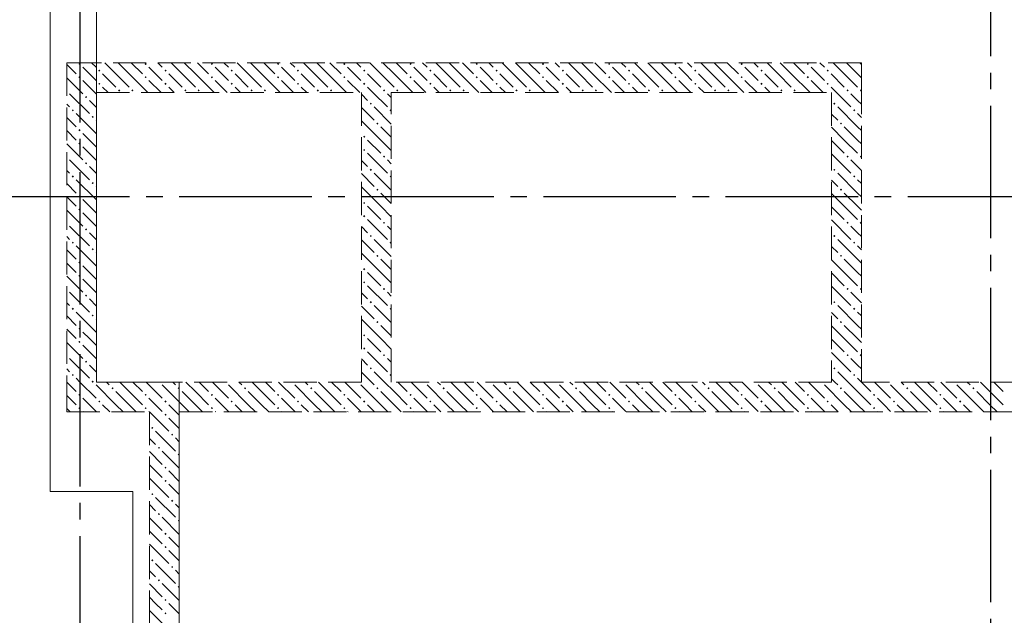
# Model space of a CAD drawing. Header units: millimetres. Extents: x 0 to 31770, y 0 to 42000.
# Tile 10 of 13: x 15960 to 21908, y 26021 to 29621. Entities that reach past the tile are written whole.
import ezdxf

# ---------------------------------------------------------------- set-up
doc = ezdxf.new("R2010")
doc.units = ezdxf.units.MM
doc.linetypes.add('______2', pattern=[270, 200, -70])
doc.linetypes.add('______5', pattern=[1100, 800, -100, 100, -100])
for name, color, linetype, lineweight in [('ЖБ Перекрытие верхний уровень', 7, 'Continuous', 35), ('ЖБ Стена верхний уровень', 7, 'Continuous', 35), ('Оси', 40, '______5', 18), ('Позиционная метка линия выноска', 7, 'Continuous', 13)]:
    doc.layers.add(name, color=color, linetype=linetype, lineweight=lineweight)

msp = doc.modelspace()

# ---------------------------------------------------------------- hatches: boundary and pattern name
at = {"layer": 'ЖБ Стена верхний уровень', "linetype": 'Continuous', "lineweight": 18, "transparency": 33554687}
for points in [[(16314.5, 29353.1), (16321, 29359.6), (16327.5, 29353.1), (16321, 29346.6)], [(16714.5, 29353.1), (16721, 29359.6), (16727.5, 29353.1), (16721, 29346.6)], [(17114.5, 29353.1), (17121, 29359.6), (17127.5, 29353.1), (17121, 29346.6)], [(17514.5, 29353.1), (17521, 29359.6), (17527.5, 29353.1), (17521, 29346.6)], [(17914.5, 29353.1), (17921, 29359.6), (17927.5, 29353.1), (17921, 29346.6)], [(18314.5, 29353.1), (18321, 29359.6), (18327.5, 29353.1), (18321, 29346.6)], [(18714.5, 29353.1), (18721, 29359.6), (18727.4, 29353.1), (18721, 29346.6)], [(19114.5, 29353.1), (19121, 29359.6), (19127.4, 29353.1), (19121, 29346.6)], [(19514.5, 29353.1), (19521, 29359.6), (19527.4, 29353.1), (19521, 29346.6)], [(19914.5, 29353.1), (19921, 29359.6), (19927.4, 29353.1), (19921, 29346.6)], [(20314.5, 29353.1), (20321, 29359.6), (20327.4, 29353.1), (20321, 29346.6)], [(20714.5, 29353.1), (20721, 29359.6), (20727.4, 29353.1), (20721, 29346.6)], [(16314.5, 29273.1), (16321, 29279.6), (16327.5, 29273.1), (16321, 29266.6)], [(16434.5, 29313.1), (16440.9, 29319.6), (16447.4, 29313.1), (16440.9, 29306.6)], [(16714.5, 29273.1), (16721, 29279.6), (16727.5, 29273.1), (16721, 29266.6)], [(16834.5, 29313.1), (16840.9, 29319.6), (16847.4, 29313.1), (16840.9, 29306.6)], [(17114.5, 29273.1), (17121, 29279.6), (17127.5, 29273.1), (17121, 29266.6)], [(17234.5, 29313.1), (17240.9, 29319.6), (17247.4, 29313.1), (17240.9, 29306.6)], [(17514.5, 29273.1), (17521, 29279.6), (17527.5, 29273.1), (17521, 29266.6)], [(17634.5, 29313.1), (17640.9, 29319.6), (17647.4, 29313.1), (17640.9, 29306.6)], [(17914.5, 29273.1), (17921, 29279.6), (17927.5, 29273.1), (17921, 29266.6)], [(18034.5, 29313.1), (18040.9, 29319.6), (18047.4, 29313.1), (18040.9, 29306.6)], [(18314.5, 29273.1), (18321, 29279.6), (18327.5, 29273.1), (18321, 29266.6)], [(18434.5, 29313.1), (18440.9, 29319.6), (18447.4, 29313.1), (18440.9, 29306.6)], [(18714.5, 29273.1), (18721, 29279.6), (18727.4, 29273.1), (18721, 29266.6)], [(18834.5, 29313.1), (18840.9, 29319.6), (18847.4, 29313.1), (18840.9, 29306.6)], [(19114.5, 29273.1), (19121, 29279.6), (19127.4, 29273.1), (19121, 29266.6)], [(19234.5, 29313.1), (19240.9, 29319.6), (19247.4, 29313.1), (19240.9, 29306.6)], [(19514.5, 29273.1), (19521, 29279.6), (19527.4, 29273.1), (19521, 29266.6)], [(19634.5, 29313.1), (19640.9, 29319.6), (19647.4, 29313.1), (19640.9, 29306.6)], [(19914.5, 29273.1), (19921, 29279.6), (19927.4, 29273.1), (19921, 29266.6)], [(20034.5, 29313.1), (20040.9, 29319.6), (20047.4, 29313.1), (20040.9, 29306.6)], [(20314.5, 29273.1), (20321, 29279.6), (20327.4, 29273.1), (20321, 29266.6)], [(20434.5, 29313.1), (20440.9, 29319.6), (20447.4, 29313.1), (20440.9, 29306.6)], [(20714.5, 29273.1), (20721, 29279.6), (20727.4, 29273.1), (20721, 29266.6)], [(20834.5, 29313.1), (20840.9, 29319.6), (20847.4, 29313.1), (20840.9, 29306.6)], [(16434.5, 29233.1), (16440.9, 29239.6), (16447.4, 29233.1), (16440.9, 29226.6)], [(16834.5, 29233.1), (16840.9, 29239.6), (16847.4, 29233.1), (16840.9, 29226.6)], [(17234.5, 29233.1), (17240.9, 29239.6), (17247.4, 29233.1), (17240.9, 29226.6)], [(17634.5, 29233.1), (17640.9, 29239.6), (17647.4, 29233.1), (17640.9, 29226.6)], [(18034.5, 29233.1), (18040.9, 29239.6), (18047.4, 29233.1), (18040.9, 29226.6)], [(18434.5, 29233.1), (18440.9, 29239.6), (18447.4, 29233.1), (18440.9, 29226.6)], [(18834.5, 29233.1), (18840.9, 29239.6), (18847.4, 29233.1), (18840.9, 29226.6)], [(19234.5, 29233.1), (19240.9, 29239.6), (19247.4, 29233.1), (19240.9, 29226.6)], [(19634.5, 29233.1), (19640.9, 29239.6), (19647.4, 29233.1), (19640.9, 29226.6)], [(20034.5, 29233.1), (20040.9, 29239.6), (20047.4, 29233.1), (20040.9, 29226.6)], [(20434.5, 29233.1), (20440.9, 29239.6), (20447.4, 29233.1), (20440.9, 29226.6)], [(20834.5, 29233.1), (20840.9, 29239.6), (20847.4, 29233.1), (20840.9, 29226.6)], [(16244, 29196.6), (16247.4, 29193.1), (16244, 29189.7)], [(16354.4, 29153.1), (16360.9, 29159.6), (16367.4, 29153.1), (16360.9, 29146.6)], [(16554.4, 29193.1), (16560.9, 29199.6), (16567.4, 29193.1), (16560.9, 29186.6)], [(16634.5, 29193.1), (16640.9, 29199.6), (16647.4, 29193.1), (16640.9, 29186.6)], [(16954.4, 29193.1), (16960.9, 29199.6), (16967.4, 29193.1), (16960.9, 29186.6)], [(17034.5, 29193.1), (17040.9, 29199.6), (17047.4, 29193.1), (17040.9, 29186.6)], [(17354.4, 29193.1), (17360.9, 29199.6), (17367.4, 29193.1), (17360.9, 29186.6)], [(17434.5, 29193.1), (17440.9, 29199.6), (17447.4, 29193.1), (17440.9, 29186.6)], [(17754.4, 29193.1), (17760.9, 29199.6), (17767.4, 29193.1), (17760.9, 29186.6)], [(17834.5, 29193.1), (17840.9, 29199.6), (17847.4, 29193.1), (17840.9, 29186.6)], [(18154.4, 29193.1), (18160.9, 29199.6), (18167.4, 29193.1), (18160.9, 29186.6)], [(18234.5, 29193.1), (18240.9, 29199.6), (18247.4, 29193.1), (18240.9, 29186.6)], [(18554.4, 29193.1), (18560.9, 29199.6), (18567.4, 29193.1), (18560.9, 29186.6)], [(18634.5, 29193.1), (18640.9, 29199.6), (18647.4, 29193.1), (18640.9, 29186.6)], [(18954.4, 29193.1), (18960.9, 29199.6), (18967.4, 29193.1), (18960.9, 29186.6)], [(19034.5, 29193.1), (19040.9, 29199.6), (19047.4, 29193.1), (19040.9, 29186.6)], [(19354.4, 29193.1), (19360.9, 29199.6), (19367.4, 29193.1), (19360.9, 29186.6)], [(19434.5, 29193.1), (19440.9, 29199.6), (19447.4, 29193.1), (19440.9, 29186.6)], [(19754.4, 29193.1), (19760.9, 29199.6), (19767.4, 29193.1), (19760.9, 29186.6)], [(19834.5, 29193.1), (19840.9, 29199.6), (19847.4, 29193.1), (19840.9, 29186.6)], [(20154.4, 29193.1), (20160.9, 29199.6), (20167.4, 29193.1), (20160.9, 29186.6)], [(20234.5, 29193.1), (20240.9, 29199.6), (20247.4, 29193.1), (20240.9, 29186.6)], [(20554.4, 29193.1), (20560.9, 29199.6), (20567.4, 29193.1), (20560.9, 29186.6)], [(20634.5, 29193.1), (20640.9, 29199.6), (20647.4, 29193.1), (20640.9, 29186.6)], [(20954.4, 29193.1), (20960.9, 29199.6), (20967.4, 29193.1), (20960.9, 29186.6)], [(21034.5, 29193.1), (21040.9, 29199.6), (21044, 29196.6), (21044, 29189.7), (21040.9, 29186.6)], [(18074.5, 29113.1), (18081, 29119.6), (18087.5, 29113.1), (18081, 29106.6)], [(20874.5, 29113.1), (20881, 29119.6), (20887.5, 29113.1), (20881, 29106.6)], [(16274.5, 29073.1), (16281, 29079.6), (16287.5, 29073.1), (16281, 29066.6)], [(16394.5, 29033.1), (16401, 29039.6), (16407.5, 29033.1), (16401, 29026.6)], [(18194.5, 29073.1), (18201, 29079.6), (18204, 29076.6), (18204, 29069.7), (18201, 29066.6)], [(20994.5, 29073.1), (21001, 29079.6), (21007.5, 29073.1), (21001, 29066.6)], [(18114.5, 28993.1), (18121, 28999.6), (18127.5, 28993.1), (18121, 28986.6)], [(20914.5, 28993.1), (20921, 28999.6), (20927.4, 28993.1), (20921, 28986.6)], [(16314.5, 28953.1), (16321, 28959.6), (16327.5, 28953.1), (16321, 28946.6)], [(18034.5, 28913.1), (18040.9, 28919.6), (18047.4, 28913.1), (18040.9, 28906.6)], [(16314.5, 28873.1), (16321, 28879.6), (16327.5, 28873.1), (16321, 28866.6)], [(16244, 28796.6), (16247.4, 28793.1), (16244, 28789.7)], [(18034.5, 28833.1), (18040.9, 28839.6), (18047.4, 28833.1), (18040.9, 28826.6)], [(18154.4, 28793.1), (18160.9, 28799.6), (18167.4, 28793.1), (18160.9, 28786.6)], [(20954.4, 28793.1), (20960.9, 28799.6), (20967.4, 28793.1), (20960.9, 28786.6)], [(21034.5, 28793.1), (21040.9, 28799.6), (21044, 28796.6), (21044, 28789.7), (21040.9, 28786.6)], [(16354.4, 28753.1), (16360.9, 28759.6), (16367.4, 28753.1), (16360.9, 28746.6)], [(16274.5, 28673.1), (16281, 28679.6), (16287.5, 28673.1), (16281, 28666.6)], [(18074.5, 28713.1), (18081, 28719.6), (18087.5, 28713.1), (18081, 28706.6)], [(18194.5, 28673.1), (18201, 28679.6), (18204, 28676.6), (18204, 28669.7), (18201, 28666.6)], [(20874.5, 28713.1), (20881, 28719.6), (20887.5, 28713.1), (20881, 28706.6)], [(20994.5, 28673.1), (21001, 28679.6), (21007.5, 28673.1), (21001, 28666.6)], [(16394.5, 28633.1), (16401, 28639.6), (16407.5, 28633.1), (16401, 28626.6)], [(16314.5, 28553.1), (16321, 28559.6), (16327.5, 28553.1), (16321, 28546.6)], [(18114.5, 28593.1), (18121, 28599.6), (18127.5, 28593.1), (18121, 28586.6)], [(20914.5, 28593.1), (20921, 28599.6), (20927.4, 28593.1), (20921, 28586.6)], [(18034.5, 28513.1), (18040.9, 28519.6), (18047.4, 28513.1), (18040.9, 28506.6)], [(16314.5, 28473.1), (16321, 28479.6), (16327.5, 28473.1), (16321, 28466.6)], [(18034.5, 28433.1), (18040.9, 28439.6), (18047.4, 28433.1), (18040.9, 28426.6)], [(16244, 28396.6), (16247.4, 28393.1), (16244, 28389.7)], [(18154.4, 28393.1), (18160.9, 28399.6), (18167.4, 28393.1), (18160.9, 28386.6)], [(20954.4, 28393.1), (20960.9, 28399.6), (20967.4, 28393.1), (20960.9, 28386.6)], [(21034.5, 28393.1), (21040.9, 28399.6), (21044, 28396.6), (21044, 28389.7), (21040.9, 28386.6)], [(16354.4, 28353.1), (16360.9, 28359.6), (16367.4, 28353.1), (16360.9, 28346.6)], [(18074.5, 28313.1), (18081, 28319.6), (18087.5, 28313.1), (18081, 28306.6)], [(20874.5, 28313.1), (20881, 28319.6), (20887.5, 28313.1), (20881, 28306.6)], [(16274.5, 28273.1), (16281, 28279.6), (16287.5, 28273.1), (16281, 28266.6)], [(18194.5, 28273.1), (18201, 28279.6), (18204, 28276.6), (18204, 28269.7), (18201, 28266.6)], [(20994.5, 28273.1), (21001, 28279.6), (21007.5, 28273.1), (21001, 28266.6)], [(16394.5, 28233.1), (16401, 28239.6), (16407.5, 28233.1), (16401, 28226.6)], [(18114.5, 28193.1), (18121, 28199.6), (18127.5, 28193.1), (18121, 28186.6)], [(20914.5, 28193.1), (20921, 28199.6), (20927.4, 28193.1), (20921, 28186.6)], [(16314.5, 28153.1), (16321, 28159.6), (16327.5, 28153.1), (16321, 28146.6)], [(16314.5, 28073.1), (16321, 28079.6), (16327.5, 28073.1), (16321, 28066.6)], [(18034.5, 28113.1), (18040.9, 28119.6), (18047.4, 28113.1), (18040.9, 28106.6)], [(18034.5, 28033.1), (18040.9, 28039.6), (18047.4, 28033.1), (18040.9, 28026.6)], [(16244, 27996.6), (16247.4, 27993.1), (16244, 27989.7)], [(16354.4, 27953.1), (16360.9, 27959.6), (16367.4, 27953.1), (16360.9, 27946.6)], [(18154.4, 27993.1), (18160.9, 27999.6), (18167.4, 27993.1), (18160.9, 27986.6)], [(20954.4, 27993.1), (20960.9, 27999.6), (20967.4, 27993.1), (20960.9, 27986.6)], [(21034.5, 27993.1), (21040.9, 27999.6), (21044, 27996.6), (21044, 27989.7), (21040.9, 27986.6)], [(18074.5, 27913.1), (18081, 27919.6), (18087.5, 27913.1), (18081, 27906.6)], [(20874.5, 27913.1), (20881, 27919.6), (20887.5, 27913.1), (20881, 27906.6)], [(16274.5, 27873.1), (16281, 27879.6), (16287.5, 27873.1), (16281, 27866.6)], [(16394.5, 27833.1), (16401, 27839.6), (16407.5, 27833.1), (16401, 27826.6)], [(18194.5, 27873.1), (18201, 27879.6), (18204, 27876.6), (18204, 27869.7), (18201, 27866.6)], [(20994.5, 27873.1), (21001, 27879.6), (21007.5, 27873.1), (21001, 27866.6)], [(18114.5, 27793.1), (18121, 27799.6), (18127.5, 27793.1), (18121, 27786.6)], [(20914.5, 27793.1), (20921, 27799.6), (20927.4, 27793.1), (20921, 27786.6)], [(16314.5, 27753.1), (16321, 27759.6), (16327.5, 27753.1), (16321, 27746.6)], [(18034.5, 27713.1), (18040.9, 27719.6), (18047.4, 27713.1), (18040.9, 27706.6)], [(16314.5, 27673.1), (16321, 27679.6), (16327.5, 27673.1), (16321, 27666.6)], [(16244, 27596.6), (16247.4, 27593.1), (16244, 27589.7)], [(18034.5, 27633.1), (18040.9, 27639.6), (18047.4, 27633.1), (18040.9, 27626.6)], [(18154.4, 27593.1), (18160.9, 27599.6), (18167.4, 27593.1), (18160.9, 27586.6)], [(20954.4, 27593.1), (20960.9, 27599.6), (20967.4, 27593.1), (20960.9, 27586.6)], [(21034.5, 27593.1), (21040.9, 27599.6), (21044, 27596.6), (21044, 27589.7), (21040.9, 27586.6)], [(16354.4, 27553.1), (16360.9, 27559.6), (16367.4, 27553.1), (16360.9, 27546.6)], [(16274.5, 27473.1), (16281, 27479.6), (16287.5, 27473.1), (16281, 27466.6)], [(18074.5, 27513.1), (18081, 27519.6), (18087.5, 27513.1), (18081, 27506.6)], [(18194.5, 27473.1), (18201, 27479.6), (18204, 27476.6), (18204, 27469.7), (18201, 27466.6)], [(20874.5, 27513.1), (20881, 27519.6), (20887.5, 27513.1), (20881, 27506.6)], [(20994.5, 27473.1), (21001, 27479.6), (21007.5, 27473.1), (21001, 27466.6)], [(16394.5, 27433.1), (16401, 27439.6), (16407.5, 27433.1), (16404.3, 27430), (16397.6, 27430)], [(16404.3, 27430), (16401, 27426.6), (16397.6, 27430)], [(16804.3, 27430), (16801, 27426.6), (16797.6, 27430)], [(17204.3, 27430), (17201, 27426.6), (17197.6, 27430)], [(17604.3, 27430), (17601, 27426.6), (17597.6, 27430)], [(18004.3, 27430), (18001, 27426.6), (17997.6, 27430)], [(18404.3, 27430), (18401, 27426.6), (18397.6, 27430)], [(18804.3, 27430), (18801, 27426.6), (18797.6, 27430)], [(19204.3, 27430), (19201, 27426.6), (19197.6, 27430)], [(19604.3, 27430), (19601, 27426.6), (19597.6, 27430)], [(20004.3, 27430), (20001, 27426.6), (19997.6, 27430)], [(20404.3, 27430), (20401, 27426.6), (20397.6, 27430)], [(20804.3, 27430), (20801, 27426.6), (20797.6, 27430)], [(21204.3, 27430), (21201, 27426.6), (21197.6, 27430)], [(21604.3, 27430), (21601, 27426.6), (21597.6, 27430)], [(16314.5, 27353.1), (16321, 27359.6), (16327.5, 27353.1), (16321, 27346.6)], [(16514.5, 27393.1), (16521, 27399.6), (16527.5, 27393.1), (16521, 27386.6)], [(16714.5, 27353.1), (16721, 27359.6), (16727.5, 27353.1), (16721, 27346.6)], [(16914.5, 27393.1), (16921, 27399.6), (16927.5, 27393.1), (16921, 27386.6)], [(17114.5, 27353.1), (17121, 27359.6), (17127.5, 27353.1), (17121, 27346.6)], [(17314.5, 27393.1), (17321, 27399.6), (17327.5, 27393.1), (17321, 27386.6)], [(17514.5, 27353.1), (17521, 27359.6), (17527.5, 27353.1), (17521, 27346.6)], [(17714.5, 27393.1), (17721, 27399.6), (17727.5, 27393.1), (17721, 27386.6)], [(17914.5, 27353.1), (17921, 27359.6), (17927.5, 27353.1), (17921, 27346.6)], [(18114.5, 27393.1), (18121, 27399.6), (18127.5, 27393.1), (18121, 27386.6)], [(18314.5, 27353.1), (18321, 27359.6), (18327.5, 27353.1), (18321, 27346.6)], [(18514.5, 27393.1), (18521, 27399.6), (18527.5, 27393.1), (18521, 27386.6)], [(18714.5, 27353.1), (18721, 27359.6), (18727.4, 27353.1), (18721, 27346.6)], [(18914.5, 27393.1), (18921, 27399.6), (18927.4, 27393.1), (18921, 27386.6)], [(19114.5, 27353.1), (19121, 27359.6), (19127.4, 27353.1), (19121, 27346.6)], [(19314.5, 27393.1), (19321, 27399.6), (19327.4, 27393.1), (19321, 27386.6)], [(19514.5, 27353.1), (19521, 27359.6), (19527.4, 27353.1), (19521, 27346.6)], [(19714.5, 27393.1), (19721, 27399.6), (19727.4, 27393.1), (19721, 27386.6)], [(19914.5, 27353.1), (19921, 27359.6), (19927.4, 27353.1), (19921, 27346.6)], [(20114.5, 27393.1), (20121, 27399.6), (20127.4, 27393.1), (20121, 27386.6)], [(20314.5, 27353.1), (20321, 27359.6), (20327.4, 27353.1), (20321, 27346.6)], [(20514.5, 27393.1), (20521, 27399.6), (20527.4, 27393.1), (20521, 27386.6)], [(20714.5, 27353.1), (20721, 27359.6), (20727.4, 27353.1), (20721, 27346.6)], [(20914.5, 27393.1), (20921, 27399.6), (20927.4, 27393.1), (20921, 27386.6)], [(21114.5, 27353.1), (21121, 27359.6), (21127.4, 27353.1), (21121, 27346.6)], [(21314.5, 27393.1), (21321, 27399.6), (21327.4, 27393.1), (21321, 27386.6)], [(21514.5, 27353.1), (21521, 27359.6), (21527.4, 27353.1), (21521, 27346.6)], [(21714.5, 27393.1), (21721, 27399.6), (21727.4, 27393.1), (21721, 27386.6)], [(16434.5, 27313.1), (16440.9, 27319.6), (16447.4, 27313.1), (16440.9, 27306.6)], [(16834.5, 27313.1), (16840.9, 27319.6), (16847.4, 27313.1), (16840.9, 27306.6)], [(17234.5, 27313.1), (17240.9, 27319.6), (17247.4, 27313.1), (17240.9, 27306.6)], [(17634.5, 27313.1), (17640.9, 27319.6), (17647.4, 27313.1), (17640.9, 27306.6)], [(18034.5, 27313.1), (18040.9, 27319.6), (18047.4, 27313.1), (18040.9, 27306.6)], [(18434.5, 27313.1), (18440.9, 27319.6), (18447.4, 27313.1), (18440.9, 27306.6)], [(18834.5, 27313.1), (18840.9, 27319.6), (18847.4, 27313.1), (18840.9, 27306.6)], [(19234.5, 27313.1), (19240.9, 27319.6), (19247.4, 27313.1), (19240.9, 27306.6)], [(19634.5, 27313.1), (19640.9, 27319.6), (19647.4, 27313.1), (19640.9, 27306.6)], [(20034.5, 27313.1), (20040.9, 27319.6), (20047.4, 27313.1), (20040.9, 27306.6)], [(20434.5, 27313.1), (20440.9, 27319.6), (20447.4, 27313.1), (20440.9, 27306.6)], [(20834.5, 27313.1), (20840.9, 27319.6), (20847.4, 27313.1), (20840.9, 27306.6)], [(21234.5, 27313.1), (21240.9, 27319.6), (21247.4, 27313.1), (21240.9, 27306.6)], [(21634.5, 27313.1), (21640.9, 27319.6), (21647.4, 27313.1), (21640.9, 27306.6)], [(16314.5, 27273.1), (16321, 27279.6), (16327.5, 27273.1), (16321, 27266.6)], [(16714.5, 27273.1), (16721, 27279.6), (16727.5, 27273.1), (16721, 27266.6)], [(16834.5, 27233.1), (16840.9, 27239.6), (16847.4, 27233.1), (16840.9, 27226.6)], [(17114.5, 27273.1), (17121, 27279.6), (17127.5, 27273.1), (17121, 27266.6)], [(17514.5, 27273.1), (17521, 27279.6), (17527.5, 27273.1), (17521, 27266.6)], [(17914.5, 27273.1), (17921, 27279.6), (17927.5, 27273.1), (17921, 27266.6)], [(18314.5, 27273.1), (18321, 27279.6), (18327.5, 27273.1), (18321, 27266.6)], [(18714.5, 27273.1), (18721, 27279.6), (18727.4, 27273.1), (18721, 27266.6)], [(19114.5, 27273.1), (19121, 27279.6), (19127.4, 27273.1), (19121, 27266.6)], [(19514.5, 27273.1), (19521, 27279.6), (19527.4, 27273.1), (19521, 27266.6)], [(19914.5, 27273.1), (19921, 27279.6), (19927.4, 27273.1), (19921, 27266.6)], [(20314.5, 27273.1), (20321, 27279.6), (20327.4, 27273.1), (20321, 27266.6)], [(20714.5, 27273.1), (20721, 27279.6), (20727.4, 27273.1), (20721, 27266.6)], [(21114.5, 27273.1), (21121, 27279.6), (21127.4, 27273.1), (21121, 27266.6)], [(21514.5, 27273.1), (21521, 27279.6), (21527.4, 27273.1), (21521, 27266.6)], [(16754.4, 27153.1), (16760.9, 27159.6), (16767.4, 27153.1), (16760.9, 27146.6)], [(16874.5, 27113.1), (16881, 27119.6), (16887.5, 27113.1), (16881, 27106.6)], [(16794.5, 27033.1), (16801, 27039.6), (16807.5, 27033.1), (16801, 27026.6)], [(16914.5, 26993.1), (16921, 26999.6), (16924, 26996.6), (16924, 26989.7), (16921, 26986.6)], [(16834.5, 26913.1), (16840.9, 26919.6), (16847.4, 26913.1), (16840.9, 26906.6)], [(16834.5, 26833.1), (16840.9, 26839.6), (16847.4, 26833.1), (16840.9, 26826.6)], [(16754.4, 26753.1), (16760.9, 26759.6), (16767.4, 26753.1), (16760.9, 26746.6)], [(16874.5, 26713.1), (16881, 26719.6), (16887.5, 26713.1), (16881, 26706.6)], [(16794.5, 26633.1), (16801, 26639.6), (16807.5, 26633.1), (16801, 26626.6)], [(16914.5, 26593.1), (16921, 26599.6), (16924, 26596.6), (16924, 26589.7), (16921, 26586.6)], [(16834.5, 26513.1), (16840.9, 26519.6), (16847.4, 26513.1), (16840.9, 26506.6)], [(16834.5, 26433.1), (16840.9, 26439.6), (16847.4, 26433.1), (16840.9, 26426.6)], [(16754.4, 26353.1), (16760.9, 26359.6), (16767.4, 26353.1), (16760.9, 26346.6)], [(16874.5, 26313.1), (16881, 26319.6), (16887.5, 26313.1), (16881, 26306.6)], [(16794.5, 26233.1), (16801, 26239.6), (16807.5, 26233.1), (16801, 26226.6)], [(16914.5, 26193.1), (16921, 26199.6), (16924, 26196.6), (16924, 26189.7), (16921, 26186.6)], [(16834.5, 26113.1), (16840.9, 26119.6), (16847.4, 26113.1), (16840.9, 26106.6)], [(16834.5, 26033.1), (16840.9, 26039.6), (16847.4, 26033.1), (16840.9, 26026.6)]]:
    msp.add_hatch(color=7, dxfattribs=at).paths.add_polyline_path(points, flags=16)

# ---------------------------------------------------------------- linework, layer by layer
at = {"layer": 'ЖБ Перекрытие верхний уровень', "color": 7, "linetype": 'Continuous', "lineweight": 18, "transparency": 33554687}
for p, q in [((16424, 27430), (16424, 32380)), ((16924, 27430), (16424, 27430)), ((16924, 24720), (16924, 27430))]:
    msp.add_line(p, q, dxfattribs=at)
at = {"layer": 'ЖБ Стена верхний уровень', "color": 251, "linetype": '______2', "lineweight": 13, "true_color": 0x656565, "transparency": 33554687}
for p, q in [((16424, 29360), (16244, 29360)), ((16244, 29360), (16244, 27430)), ((21044, 29360), (16424, 29360)), ((21044, 29180), (21044, 29360)), ((16424, 29180), (18024, 29180)), ((16424, 27430), (16424, 29180)), ((18024, 29180), (18024, 27430)), ((18204, 29180), (20864, 29180)), ((18204, 27430), (18204, 29180)), ((20864, 29180), (20864, 27430)), ((21044, 27430), (21044, 29180)), ((16244, 27430), (16244, 27250)), ((18024, 27430), (16424, 27430)), ((20864, 27430), (18204, 27430)), ((22024, 27430), (21044, 27430)), ((16244, 27250), (16744, 27250)), ((16744, 27250), (16744, 24720)), ((16924, 27250), (22024, 27250)), ((16924, 24720), (16924, 27250))]:
    msp.add_line(p, q, dxfattribs=at)
at = {"layer": 'ЖБ Стена верхний уровень', "color": 9, "linetype": 'Continuous', "lineweight": 18, "true_color": 0xc7c7c7, "transparency": 33554687}
for p, q in [((16244, 29350.1), (16301, 29293.1)), ((16381, 29293.1), (16340.9, 29333.1)), ((16394.1, 29360), (16421, 29333.1)), ((16540.9, 29293.1), (16474.1, 29360)), ((16554.1, 29360), (16621, 29293.1)), ((16634.1, 29360), (16701, 29293.1)), ((16781, 29293.1), (16740.9, 29333.1)), ((16794.1, 29360), (16821, 29333.1)), ((16940.9, 29293.1), (16874.1, 29360)), ((16954.1, 29360), (17021, 29293.1)), ((17034.1, 29360), (17101, 29293.1)), ((17181, 29293.1), (17140.9, 29333.1)), ((17194.1, 29360), (17221, 29333.1)), ((17340.9, 29293.1), (17274.1, 29360)), ((17354.1, 29360), (17421, 29293.1)), ((17434.1, 29360), (17501, 29293.1)), ((17581, 29293.1), (17540.9, 29333.1)), ((17594.1, 29360), (17621, 29333.1)), ((17740.9, 29293.1), (17674.1, 29360)), ((17754.1, 29360), (17821, 29293.1)), ((17834.1, 29360), (17901, 29293.1)), ((17981, 29293.1), (17940.9, 29333.1)), ((17994.1, 29360), (18021, 29333.1)), ((18140.9, 29293.1), (18074.1, 29360)), ((18154.1, 29360), (18221, 29293.1)), ((18234.1, 29360), (18301, 29293.1)), ((18381, 29293.1), (18340.9, 29333.1)), ((18394.1, 29360), (18421, 29333.1)), ((18540.9, 29293.1), (18474.1, 29360)), ((18554.1, 29360), (18621, 29293.1)), ((18634.1, 29360), (18701, 29293.1)), ((18781, 29293.1), (18740.9, 29333.1)), ((18794.1, 29360), (18821, 29333.1)), ((18940.9, 29293.1), (18874.1, 29360)), ((18954.1, 29360), (19021, 29293.1)), ((19034.1, 29360), (19101, 29293.1)), ((19181, 29293.1), (19140.9, 29333.1)), ((19194.1, 29360), (19221, 29333.1)), ((19340.9, 29293.1), (19274.1, 29360)), ((19354.1, 29360), (19421, 29293.1)), ((19434.1, 29360), (19501, 29293.1)), ((19581, 29293.1), (19540.9, 29333.1)), ((19594.1, 29360), (19621, 29333.1)), ((19740.9, 29293.1), (19674.1, 29360)), ((19754.1, 29360), (19821, 29293.1)), ((19834.1, 29360), (19901, 29293.1)), ((19981, 29293.1), (19940.9, 29333.1)), ((19994.1, 29360), (20021, 29333.1)), ((20140.9, 29293.1), (20074.1, 29360)), ((20154.1, 29360), (20221, 29293.1)), ((20234.1, 29360), (20301, 29293.1)), ((20381, 29293.1), (20340.9, 29333.1)), ((20394.1, 29360), (20421, 29333.1)), ((20540.9, 29293.1), (20474.1, 29360)), ((20554.1, 29360), (20621, 29293.1)), ((20634.1, 29360), (20701, 29293.1)), ((20781, 29293.1), (20740.9, 29333.1)), ((20794.1, 29360), (20821, 29333.1)), ((20940.9, 29293.1), (20874.1, 29360)), ((20954.1, 29360), (21021, 29293.1)), ((21034.1, 29360), (21044, 29350.1)), ((16244, 29270.1), (16340.9, 29173.1)), ((16421, 29253.1), (16381, 29293.1)), ((16460.9, 29293.1), (16540.9, 29213.1)), ((16540.9, 29293.1), (16621, 29213.1)), ((16621, 29293.1), (16734.1, 29180)), ((16821, 29253.1), (16781, 29293.1)), ((16860.9, 29293.1), (16940.9, 29213.1)), ((16940.9, 29293.1), (17021, 29213.1)), ((17021, 29293.1), (17134.1, 29180)), ((17221, 29253.1), (17181, 29293.1)), ((17260.9, 29293.1), (17340.9, 29213.1)), ((17340.9, 29293.1), (17421, 29213.1)), ((17421, 29293.1), (17534.1, 29180)), ((17621, 29253.1), (17581, 29293.1)), ((17660.9, 29293.1), (17740.9, 29213.1)), ((17740.9, 29293.1), (17821, 29213.1)), ((17821, 29293.1), (17934.1, 29180)), ((18021, 29253.1), (17981, 29293.1)), ((18060.9, 29293.1), (18140.9, 29213.1)), ((18140.9, 29293.1), (18221, 29213.1)), ((18221, 29293.1), (18334.1, 29180)), ((18421, 29253.1), (18381, 29293.1)), ((18460.9, 29293.1), (18540.9, 29213.1)), ((18540.9, 29293.1), (18621, 29213.1)), ((18621, 29293.1), (18734.1, 29180)), ((18821, 29253.1), (18781, 29293.1)), ((18860.9, 29293.1), (18940.9, 29213.1)), ((18940.9, 29293.1), (19021, 29213.1)), ((19021, 29293.1), (19134.1, 29180)), ((19221, 29253.1), (19181, 29293.1)), ((19260.9, 29293.1), (19340.9, 29213.1)), ((19340.9, 29293.1), (19421, 29213.1)), ((19421, 29293.1), (19534.1, 29180)), ((19621, 29253.1), (19581, 29293.1)), ((19660.9, 29293.1), (19740.9, 29213.1)), ((19740.9, 29293.1), (19821, 29213.1)), ((19821, 29293.1), (19934.1, 29180)), ((20021, 29253.1), (19981, 29293.1)), ((20060.9, 29293.1), (20140.9, 29213.1)), ((20140.9, 29293.1), (20221, 29213.1)), ((20221, 29293.1), (20334.1, 29180)), ((20421, 29253.1), (20381, 29293.1)), ((20460.9, 29293.1), (20540.9, 29213.1)), ((20540.9, 29293.1), (20621, 29213.1)), ((20621, 29293.1), (20734.1, 29180)), ((20821, 29253.1), (20781, 29293.1)), ((20860.9, 29293.1), (20940.9, 29213.1)), ((20940.9, 29293.1), (21021, 29213.1)), ((21021, 29293.1), (21044, 29270.1)), ((16340.9, 29253.1), (16424, 29170.1)), ((16460.9, 29213.1), (16494.1, 29180)), ((16740.9, 29253.1), (16814.1, 29180)), ((16860.9, 29213.1), (16894.1, 29180)), ((17140.9, 29253.1), (17214.1, 29180)), ((17260.9, 29213.1), (17294.1, 29180)), ((17540.9, 29253.1), (17614.1, 29180)), ((17660.9, 29213.1), (17694.1, 29180)), ((17940.9, 29253.1), (18014.1, 29180)), ((18060.9, 29213.1), (18094.1, 29180)), ((18340.9, 29253.1), (18414.1, 29180)), ((18460.9, 29213.1), (18494.1, 29180)), ((18740.9, 29253.1), (18814.1, 29180)), ((18860.9, 29213.1), (18894.1, 29180)), ((19140.9, 29253.1), (19214.1, 29180)), ((19260.9, 29213.1), (19294.1, 29180)), ((19540.9, 29253.1), (19614.1, 29180)), ((19660.9, 29213.1), (19694.1, 29180)), ((19940.9, 29253.1), (20014.1, 29180)), ((20060.9, 29213.1), (20094.1, 29180)), ((20340.9, 29253.1), (20414.1, 29180)), ((20460.9, 29213.1), (20494.1, 29180)), ((20740.9, 29253.1), (20814.1, 29180)), ((20860.9, 29213.1), (20894.1, 29180)), ((16260.9, 29173.1), (16381, 29053.1)), ((18024, 29170.1), (18060.9, 29133.1)), ((18094.1, 29180), (18181, 29093.1)), ((18204, 29150.1), (18181, 29173.1)), ((20894.1, 29180), (20981, 29093.1)), ((21021, 29133.1), (20981, 29173.1)), ((16260.9, 29093.1), (16244, 29110.1)), ((16381, 29133.1), (16424, 29090.1)), ((18024, 29090.1), (18101, 29013.1)), ((18204, 28990.1), (18101, 29093.1)), ((21021, 28973.1), (20901, 29093.1)), ((21044, 29110.1), (21021, 29133.1)), ((16244, 29030.1), (16301, 28973.1)), ((16301, 29053.1), (16421, 28933.1)), ((20864, 29050.1), (20901, 29013.1)), ((21021, 29053.1), (21044, 29030.1)), ((16424, 29010.1), (16421, 29013.1)), ((18140.9, 28893.1), (18024, 29010.1)), ((18140.9, 28973.1), (18204, 28910.1)), ((20940.9, 28893.1), (20864, 28970.1)), ((20940.9, 28973.1), (21021, 28893.1)), ((21021, 28973.1), (21044, 28950.1)), ((16244, 28950.1), (16301, 28893.1)), ((16381, 28893.1), (16340.9, 28933.1)), ((16244, 28870.1), (16340.9, 28773.1)), ((16340.9, 28853.1), (16424, 28770.1)), ((16421, 28853.1), (16381, 28893.1)), ((18060.9, 28893.1), (18140.9, 28813.1)), ((18140.9, 28893.1), (18204, 28830.1)), ((20864, 28890.1), (20940.9, 28813.1)), ((20940.9, 28893.1), (21021, 28813.1)), ((21021, 28893.1), (21044, 28870.1)), ((18060.9, 28813.1), (18181, 28693.1)), ((20864, 28810.1), (20981, 28693.1)), ((16260.9, 28773.1), (16381, 28653.1)), ((16381, 28733.1), (16424, 28690.1)), ((18024, 28770.1), (18060.9, 28733.1)), ((18204, 28750.1), (18181, 28773.1)), ((21021, 28733.1), (20981, 28773.1)), ((21044, 28710.1), (21021, 28733.1)), ((16260.9, 28693.1), (16244, 28710.1)), ((18024, 28690.1), (18101, 28613.1)), ((18204, 28590.1), (18101, 28693.1)), ((21021, 28573.1), (20901, 28693.1)), ((16244, 28630.1), (16301, 28573.1)), ((16301, 28653.1), (16421, 28533.1)), ((16424, 28610.1), (16421, 28613.1)), ((18140.9, 28493.1), (18024, 28610.1)), ((20864, 28650.1), (20901, 28613.1)), ((21021, 28653.1), (21044, 28630.1)), ((16244, 28550.1), (16301, 28493.1)), ((18140.9, 28573.1), (18204, 28510.1)), ((20940.9, 28493.1), (20864, 28570.1)), ((20940.9, 28573.1), (21021, 28493.1)), ((21021, 28573.1), (21044, 28550.1)), ((16381, 28493.1), (16340.9, 28533.1)), ((16421, 28453.1), (16381, 28493.1)), ((18060.9, 28493.1), (18140.9, 28413.1)), ((18140.9, 28493.1), (18204, 28430.1)), ((20864, 28490.1), (20940.9, 28413.1)), ((20940.9, 28493.1), (21021, 28413.1)), ((21021, 28493.1), (21044, 28470.1)), ((16244, 28470.1), (16340.9, 28373.1)), ((16340.9, 28453.1), (16424, 28370.1)), ((16260.9, 28373.1), (16381, 28253.1)), ((18024, 28370.1), (18060.9, 28333.1)), ((18060.9, 28413.1), (18181, 28293.1)), ((18204, 28350.1), (18181, 28373.1)), ((20864, 28410.1), (20981, 28293.1)), ((21021, 28333.1), (20981, 28373.1)), ((16381, 28333.1), (16424, 28290.1)), ((21044, 28310.1), (21021, 28333.1)), ((16260.9, 28293.1), (16244, 28310.1)), ((16301, 28253.1), (16421, 28133.1)), ((18024, 28290.1), (18101, 28213.1)), ((18204, 28190.1), (18101, 28293.1)), ((21021, 28173.1), (20901, 28293.1)), ((21021, 28253.1), (21044, 28230.1)), ((16244, 28230.1), (16301, 28173.1)), ((16424, 28210.1), (16421, 28213.1)), ((18140.9, 28093.1), (18024, 28210.1)), ((20864, 28250.1), (20901, 28213.1)), ((16244, 28150.1), (16301, 28093.1)), ((16381, 28093.1), (16340.9, 28133.1)), ((18140.9, 28173.1), (18204, 28110.1)), ((20940.9, 28093.1), (20864, 28170.1)), ((20940.9, 28173.1), (21021, 28093.1)), ((21021, 28173.1), (21044, 28150.1)), ((16421, 28053.1), (16381, 28093.1)), ((18060.9, 28093.1), (18140.9, 28013.1)), ((18140.9, 28093.1), (18204, 28030.1)), ((20864, 28090.1), (20940.9, 28013.1)), ((20940.9, 28093.1), (21021, 28013.1)), ((21021, 28093.1), (21044, 28070.1)), ((16244, 28070.1), (16340.9, 27973.1)), ((16340.9, 28053.1), (16424, 27970.1)), ((18060.9, 28013.1), (18181, 27893.1)), ((16260.9, 27973.1), (16381, 27853.1)), ((18024, 27970.1), (18060.9, 27933.1)), ((18204, 27950.1), (18181, 27973.1)), ((20864, 28010.1), (20981, 27893.1)), ((21021, 27933.1), (20981, 27973.1)), ((16260.9, 27893.1), (16244, 27910.1)), ((16381, 27933.1), (16424, 27890.1)), ((21044, 27910.1), (21021, 27933.1)), ((16301, 27853.1), (16421, 27733.1)), ((18024, 27890.1), (18101, 27813.1)), ((18204, 27790.1), (18101, 27893.1)), ((20864, 27850.1), (20901, 27813.1)), ((21021, 27773.1), (20901, 27893.1)), ((21021, 27853.1), (21044, 27830.1)), ((16244, 27830.1), (16301, 27773.1)), ((16424, 27810.1), (16421, 27813.1)), ((18140.9, 27693.1), (18024, 27810.1)), ((16244, 27750.1), (16301, 27693.1)), ((16381, 27693.1), (16340.9, 27733.1)), ((18140.9, 27773.1), (18204, 27710.1)), ((20940.9, 27693.1), (20864, 27770.1)), ((20940.9, 27773.1), (21021, 27693.1)), ((21021, 27773.1), (21044, 27750.1)), ((16244, 27670.1), (16340.9, 27573.1)), ((16421, 27653.1), (16381, 27693.1)), ((18060.9, 27693.1), (18140.9, 27613.1)), ((18140.9, 27693.1), (18204, 27630.1)), ((20864, 27690.1), (20940.9, 27613.1)), ((20940.9, 27693.1), (21021, 27613.1)), ((21021, 27693.1), (21044, 27670.1)), ((16340.9, 27653.1), (16424, 27570.1)), ((18060.9, 27613.1), (18181, 27493.1)), ((20864, 27610.1), (20981, 27493.1)), ((16260.9, 27573.1), (16381, 27453.1)), ((18024, 27570.1), (18060.9, 27533.1)), ((18204, 27550.1), (18181, 27573.1)), ((21021, 27533.1), (20981, 27573.1)), ((16260.9, 27493.1), (16244, 27510.1)), ((16381, 27533.1), (16424, 27490.1)), ((18024, 27490.1), (18084.1, 27430)), ((18164.1, 27430), (18101, 27493.1)), ((20964.1, 27430), (20901, 27493.1)), ((21044, 27510.1), (21021, 27533.1)), ((16244, 27430.1), (16244.1, 27430)), ((16244.1, 27430), (16301, 27373.1)), ((16301, 27453.1), (16324.1, 27430)), ((16324.1, 27430), (16421, 27333.1)), ((16484.1, 27430), (16501, 27413.1)), ((16621, 27373.1), (16564.1, 27430)), ((16644.1, 27430), (16701, 27373.1)), ((16724.1, 27430), (16821, 27333.1)), ((16884.1, 27430), (16901, 27413.1)), ((17021, 27373.1), (16964.1, 27430)), ((17044.1, 27430), (17101, 27373.1)), ((17124.1, 27430), (17221, 27333.1)), ((17284.1, 27430), (17301, 27413.1)), ((17421, 27373.1), (17364.1, 27430)), ((17444.1, 27430), (17501, 27373.1)), ((17524.1, 27430), (17621, 27333.1)), ((17684.1, 27430), (17701, 27413.1)), ((17821, 27373.1), (17764.1, 27430)), ((17844.1, 27430), (17901, 27373.1)), ((17924.1, 27430), (18021, 27333.1)), ((18084.1, 27430), (18101, 27413.1)), ((18221, 27373.1), (18164.1, 27430)), ((18244.1, 27430), (18301, 27373.1)), ((18324.1, 27430), (18421, 27333.1)), ((18484.1, 27430), (18501, 27413.1)), ((18621, 27373.1), (18564.1, 27430)), ((18644.1, 27430), (18701, 27373.1)), ((18724.1, 27430), (18821, 27333.1)), ((18884.1, 27430), (18901, 27413.1)), ((19021, 27373.1), (18964.1, 27430)), ((19044.1, 27430), (19101, 27373.1)), ((19124.1, 27430), (19221, 27333.1)), ((19284.1, 27430), (19301, 27413.1)), ((19421, 27373.1), (19364.1, 27430)), ((19444.1, 27430), (19501, 27373.1)), ((19524.1, 27430), (19621, 27333.1)), ((19684.1, 27430), (19701, 27413.1)), ((19821, 27373.1), (19764.1, 27430)), ((19844.1, 27430), (19901, 27373.1)), ((19924.1, 27430), (20021, 27333.1)), ((20084.1, 27430), (20101, 27413.1)), ((20221, 27373.1), (20164.1, 27430)), ((20244.1, 27430), (20301, 27373.1)), ((20324.1, 27430), (20421, 27333.1)), ((20484.1, 27430), (20501, 27413.1)), ((20621, 27373.1), (20564.1, 27430)), ((20644.1, 27430), (20701, 27373.1)), ((20724.1, 27430), (20821, 27333.1)), ((20864, 27450.1), (20884.1, 27430)), ((20884.1, 27430), (20901, 27413.1)), ((21021, 27373.1), (20964.1, 27430)), ((21021, 27453.1), (21044, 27430.1)), ((21044.1, 27430), (21101, 27373.1)), ((21124.1, 27430), (21221, 27333.1)), ((21284.1, 27430), (21301, 27413.1)), ((21421, 27373.1), (21364.1, 27430)), ((21444.1, 27430), (21501, 27373.1)), ((21524.1, 27430), (21621, 27333.1)), ((21684.1, 27430), (21701, 27413.1)), ((21821, 27373.1), (21764.1, 27430)), ((21844.1, 27430), (21901, 27373.1)), ((16540.9, 27293.1), (16421, 27413.1)), ((16540.9, 27373.1), (16621, 27293.1)), ((16621, 27373.1), (16701, 27293.1)), ((16940.9, 27293.1), (16821, 27413.1)), ((16940.9, 27373.1), (17021, 27293.1)), ((17021, 27373.1), (17101, 27293.1)), ((17340.9, 27293.1), (17221, 27413.1)), ((17340.9, 27373.1), (17421, 27293.1)), ((17421, 27373.1), (17501, 27293.1)), ((17740.9, 27293.1), (17621, 27413.1)), ((17740.9, 27373.1), (17821, 27293.1)), ((17821, 27373.1), (17901, 27293.1)), ((18140.9, 27293.1), (18021, 27413.1)), ((18140.9, 27373.1), (18221, 27293.1)), ((18221, 27373.1), (18301, 27293.1)), ((18540.9, 27293.1), (18421, 27413.1)), ((18540.9, 27373.1), (18621, 27293.1)), ((18621, 27373.1), (18701, 27293.1)), ((18940.9, 27293.1), (18821, 27413.1)), ((18940.9, 27373.1), (19021, 27293.1)), ((19021, 27373.1), (19101, 27293.1)), ((19340.9, 27293.1), (19221, 27413.1)), ((19340.9, 27373.1), (19421, 27293.1)), ((19421, 27373.1), (19501, 27293.1)), ((19740.9, 27293.1), (19621, 27413.1)), ((19740.9, 27373.1), (19821, 27293.1)), ((19821, 27373.1), (19901, 27293.1)), ((20140.9, 27293.1), (20021, 27413.1)), ((20140.9, 27373.1), (20221, 27293.1)), ((20221, 27373.1), (20301, 27293.1)), ((20540.9, 27293.1), (20421, 27413.1)), ((20540.9, 27373.1), (20621, 27293.1)), ((20621, 27373.1), (20701, 27293.1)), ((20940.9, 27293.1), (20821, 27413.1)), ((20940.9, 27373.1), (21021, 27293.1)), ((21021, 27373.1), (21101, 27293.1)), ((21340.9, 27293.1), (21221, 27413.1)), ((21340.9, 27373.1), (21421, 27293.1)), ((21421, 27373.1), (21501, 27293.1)), ((21740.9, 27293.1), (21621, 27413.1)), ((21740.9, 27373.1), (21821, 27293.1)), ((21821, 27373.1), (21901, 27293.1)), ((16244, 27350.1), (16301, 27293.1)), ((16381, 27293.1), (16340.9, 27333.1)), ((16781, 27293.1), (16740.9, 27333.1)), ((17181, 27293.1), (17140.9, 27333.1)), ((17581, 27293.1), (17540.9, 27333.1)), ((17981, 27293.1), (17940.9, 27333.1)), ((18381, 27293.1), (18340.9, 27333.1)), ((18781, 27293.1), (18740.9, 27333.1)), ((19181, 27293.1), (19140.9, 27333.1)), ((19581, 27293.1), (19540.9, 27333.1)), ((19981, 27293.1), (19940.9, 27333.1)), ((20381, 27293.1), (20340.9, 27333.1)), ((20781, 27293.1), (20740.9, 27333.1)), ((21181, 27293.1), (21140.9, 27333.1)), ((21581, 27293.1), (21540.9, 27333.1)), ((16244, 27270.1), (16264.1, 27250)), ((16340.9, 27253.1), (16344.1, 27250)), ((16421, 27253.1), (16381, 27293.1)), ((16460.9, 27293.1), (16504.1, 27250)), ((16540.9, 27293.1), (16584.1, 27250)), ((16621, 27293.1), (16664.1, 27250)), ((16740.9, 27253.1), (16744.1, 27250)), ((16744.1, 27250), (16860.9, 27133.1)), ((16821, 27253.1), (16781, 27293.1)), ((16860.9, 27293.1), (16904.1, 27250)), ((16904.1, 27250), (16924, 27230.1)), ((16940.9, 27293.1), (16984.1, 27250)), ((17021, 27293.1), (17064.1, 27250)), ((17140.9, 27253.1), (17144.1, 27250)), ((17221, 27253.1), (17181, 27293.1)), ((17260.9, 27293.1), (17304.1, 27250)), ((17340.9, 27293.1), (17384.1, 27250)), ((17421, 27293.1), (17464.1, 27250)), ((17540.9, 27253.1), (17544.1, 27250)), ((17621, 27253.1), (17581, 27293.1)), ((17660.9, 27293.1), (17704.1, 27250)), ((17740.9, 27293.1), (17784.1, 27250)), ((17821, 27293.1), (17864.1, 27250)), ((17940.9, 27253.1), (17944.1, 27250)), ((18021, 27253.1), (17981, 27293.1)), ((18060.9, 27293.1), (18104.1, 27250)), ((18140.9, 27293.1), (18184.1, 27250)), ((18221, 27293.1), (18264.1, 27250)), ((18340.9, 27253.1), (18344.1, 27250)), ((18421, 27253.1), (18381, 27293.1)), ((18460.9, 27293.1), (18504.1, 27250)), ((18540.9, 27293.1), (18584.1, 27250)), ((18621, 27293.1), (18664.1, 27250)), ((18740.9, 27253.1), (18744.1, 27250)), ((18821, 27253.1), (18781, 27293.1)), ((18860.9, 27293.1), (18904.1, 27250)), ((18940.9, 27293.1), (18984.1, 27250)), ((19021, 27293.1), (19064.1, 27250)), ((19140.9, 27253.1), (19144.1, 27250)), ((19221, 27253.1), (19181, 27293.1)), ((19260.9, 27293.1), (19304.1, 27250)), ((19340.9, 27293.1), (19384.1, 27250)), ((19421, 27293.1), (19464.1, 27250)), ((19540.9, 27253.1), (19544.1, 27250)), ((19621, 27253.1), (19581, 27293.1)), ((19660.9, 27293.1), (19704.1, 27250)), ((19740.9, 27293.1), (19784.1, 27250)), ((19821, 27293.1), (19864.1, 27250)), ((19940.9, 27253.1), (19944.1, 27250)), ((20021, 27253.1), (19981, 27293.1)), ((20060.9, 27293.1), (20104.1, 27250)), ((20140.9, 27293.1), (20184.1, 27250)), ((20221, 27293.1), (20264.1, 27250)), ((20340.9, 27253.1), (20344.1, 27250)), ((20421, 27253.1), (20381, 27293.1)), ((20460.9, 27293.1), (20504.1, 27250)), ((20540.9, 27293.1), (20584.1, 27250)), ((20621, 27293.1), (20664.1, 27250)), ((20740.9, 27253.1), (20744.1, 27250)), ((20821, 27253.1), (20781, 27293.1)), ((20860.9, 27293.1), (20904.1, 27250)), ((20940.9, 27293.1), (20984.1, 27250)), ((21021, 27293.1), (21064.1, 27250)), ((21140.9, 27253.1), (21144.1, 27250)), ((21221, 27253.1), (21181, 27293.1)), ((21260.9, 27293.1), (21304.1, 27250)), ((21340.9, 27293.1), (21384.1, 27250)), ((21421, 27293.1), (21464.1, 27250)), ((21540.9, 27253.1), (21544.1, 27250)), ((21621, 27253.1), (21581, 27293.1)), ((21660.9, 27293.1), (21704.1, 27250)), ((21740.9, 27293.1), (21784.1, 27250)), ((21821, 27293.1), (21864.1, 27250)), ((16860.9, 27213.1), (16924, 27150.1)), ((16781, 27133.1), (16901, 27013.1)), ((16744, 27090.1), (16781, 27053.1)), ((16924, 27070.1), (16901, 27093.1)), ((16744, 27010.1), (16821, 26933.1)), ((16924, 26910.1), (16821, 27013.1)), ((16781, 26893.1), (16744, 26930.1)), ((16821, 26853.1), (16781, 26893.1)), ((16860.9, 26893.1), (16924, 26830.1)), ((16744, 26850.1), (16860.9, 26733.1)), ((16860.9, 26813.1), (16924, 26750.1)), ((16781, 26733.1), (16901, 26613.1)), ((16744, 26690.1), (16781, 26653.1)), ((16924, 26670.1), (16901, 26693.1)), ((16744, 26610.1), (16821, 26533.1)), ((16924, 26510.1), (16821, 26613.1)), ((16781, 26493.1), (16744, 26530.1)), ((16821, 26453.1), (16781, 26493.1)), ((16860.9, 26493.1), (16924, 26430.1)), ((16744, 26450.1), (16860.9, 26333.1)), ((16860.9, 26413.1), (16924, 26350.1)), ((16744, 26290.1), (16781, 26253.1)), ((16781, 26333.1), (16901, 26213.1)), ((16924, 26270.1), (16901, 26293.1)), ((16744, 26210.1), (16821, 26133.1)), ((16924, 26110.1), (16821, 26213.1)), ((16781, 26093.1), (16744, 26130.1)), ((16744, 26050.1), (16860.9, 25933.1)), ((16821, 26053.1), (16781, 26093.1)), ((16860.9, 26093.1), (16924, 26030.1))]:
    msp.add_line(p, q, dxfattribs=at)
at = {"layer": 'Оси', "color": 8, "linetype": '______5', "lineweight": -3, "transparency": 33554687}
for p, q in [((21824, 40100), (21824, 15930)), ((16324, 39700), (16324, 15930)), ((26524, 28550), (4600, 28550))]:
    msp.add_line(p, q, dxfattribs=at)
at = {"layer": 'Позиционная метка линия выноска', "color": 251, "linetype": 'Continuous', "lineweight": 13, "true_color": 0x494949, "transparency": 33554687}
msp.add_lwpolyline([(8974, 38870), (14463.8, 38870), (14463.8, 38290), (15563.8, 38290), (15563.8, 38870), (21724, 38870), (21724, 32660), (16144, 32660), (16144, 26770), (16644, 26770), (16644, 25800), (15964, 25800), (15964, 24440), (21724, 24440), (21724, 17980)], dxfattribs=at)

doc.saveas('drawing.dxf')
